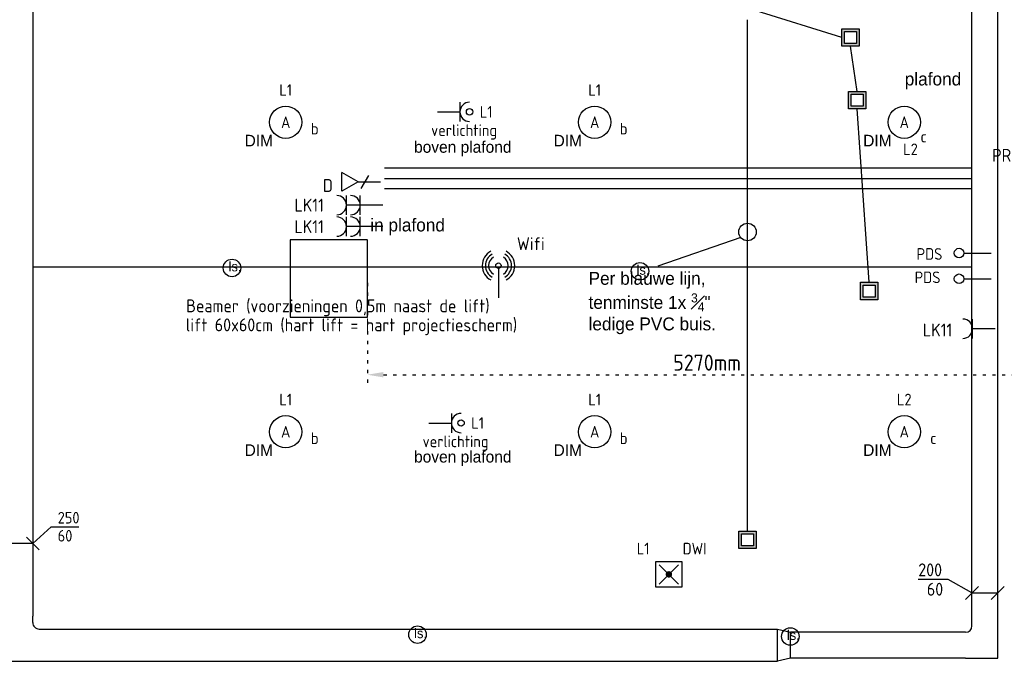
# Model space of a CAD drawing. Header units: millimetres. Extents: x -28157 to 193371, y -2151 to 171990.
# Tile 22 of 31: x 106655 to 114295, y 59775 to 64750. Entities that reach past the tile are written whole.
import ezdxf
from ezdxf.enums import TextEntityAlignment as Align

# ---------------------------------------------------------------- set-up
doc = ezdxf.new("R2010")
doc.units = ezdxf.units.MM
doc.header["$LTSCALE"] = 50
doc.linetypes.add('SMALL_DASH', pattern=[1.5, 0.5, -1])
doc.layers.get('0').update_dxf_attribs({"linetype": 'CONTINUOUS'})
doc.layers.get('Defpoints').update_dxf_attribs({"linetype": 'CONTINUOUS'})
for name, color, linetype in [('BL$9----', 7, 'CONTINUOUS'), ('EL6131--_KG_D', 6, 'CONTINUOUS'), ('EL6222--', 20, 'CONTINUOUS'), ('EL6223--', 20, 'CONTINUOUS'), ('EL6311--', 20, 'CONTINUOUS'), ('EL6321--', 3, 'CONTINUOUS'), ('EL6441--', 3, 'CONTINUOUS'), ('EM6131--_KG', 7, 'CONTINUOUS'), ('Inter Visual Systems Leidingen boven plafond tbv. AV', 5, 'CONTINUOUS'), ('Inter Visual Systems Vloerleidingen tbv. AV', 5, 'CONTINUOUS'), ('Sparingen Heegt', 6, 'CONTINUOUS')]:
    doc.layers.add(name, color=color, linetype=linetype)
doc.styles.add('BURO-012', font='BUROFONT.shx', dxfattribs={"height": 120})
doc.styles.add('buro-018', font='BUROFONT.shx', dxfattribs={"height": 180})
doc.styles.add('STABICAD-018', font='ISOCP.SHX', dxfattribs={"height": 90})
doc.styles.get("Standard").update_dxf_attribs({"font": 'ISOCP'})
doc.dimstyles.new('ISO-25', dxfattribs={"dimtxt": 2.5, "dimasz": 2.5, "dimexe": 1.25, "dimexo": 0.625, "dimtad": 1, "dimtih": 1, "dimdec": 4, "dimdsep": 46, "dimtxsty": 'Standard', "dimcen": 2.5, "dimadec": 0, "dimazin": 0, "dimtfac": 1, "dimtdec": 4, "dimtmove": 0, "dimatfit": 3, "dimfxl": 1, "dimtvp": 1, "dimtolj": 1, "dimtzin": 0, "dimarcsym": 0})

# ---------------------------------------------------------------- blocks, each defined once
blk = doc.blocks.new('111512')
at = {"color": 0, "linetype": 'Continuous'}
for p, q in [((-2, 2), (2, 2)), ((-2, -2), (-2, 2)), ((2, 2), (2, -2)), ((-1.5, -1.5), (1.5, 1.5)), ((1.5, -1.5), (-1.5, 1.5)), ((2, -2), (-2, -2))]:
    blk.add_line(p, q, dxfattribs=at)
at = {"color": 0, "linetype": 'Continuous', "const_width": 0.5}
blk.add_lwpolyline([(-0.25, 0, 1), (0.25, 0, 1)], format="xyb", close=True, dxfattribs=at)
at = {"color": 0, "linetype": 'Continuous', "style": 'buro-018'}
for tag, p in [('PANEL', (0, 11.17)), ('CIRCUIT', (0, 8.17)), ('SUBCIRCUIT', (4.5, 8.17)), ('LIGHTFIXTURECODE', (0, 4))]:
    blk.add_attdef(tag, text='', height=1.8, dxfattribs=at).set_placement(p, align=Align.MIDDLE)
blk = doc.blocks.new('E00WIFI')
at = {"color": 0}
blk.add_line((0, 5.59), (0, 1), dxfattribs=at)
for points in [[(-1.18, 8.23, 0.601429), (-1.18, 3.77)], [(-0.97, 7.78, 0.592302), (-0.97, 4.22)], [(0.97, 4.22, 0.592302), (0.97, 7.78)], [(1.18, 3.77, 0.601429), (1.18, 8.23)], [(-0.77, 7.32, 0.576881), (-0.77, 4.68)], [(0.77, 4.68, 0.576881), (0.77, 7.32)]]:
    blk.add_lwpolyline(points, format="xyb", dxfattribs=at)
blk.add_circle((0, 6), 0.414, dxfattribs=at)
at = {"color": 0, "linetype": 'Continuous', "style": 'STABICAD-018'}
for tag, p in [('COMMENT1', (0, 12.73)), ('DATACOM1', (0, 9.73)), ('TEXT1', (5.02, 6)), ('ARTICLECODE', (0, 0))]:
    blk.add_attdef(tag, text='', height=1.8, dxfattribs=at).set_placement(p, align=Align.MIDDLE)
blk = doc.blocks.new('111304')
at = {"color": 0, "linetype": 'Continuous'}
for p, q in [((-1.5, 4.5), (1.5, 4.5)), ((0, 1), (0, 4.5))]:
    blk.add_line(p, q, dxfattribs=at)
blk.add_arc((0, 6), 1.5, 180, 0, dxfattribs=at)
at = {"color": 0, "linetype": 'Continuous', "style": 'buro-018'}
for tag, p in [('PANEL', (0, 11.5)), ('CIRCUIT', (0, 8.5)), ('SUBCIRCUIT', (4.5, 8.5))]:
    blk.add_attdef(tag, text='', height=1.8, dxfattribs=at).set_placement(p, align=Align.MIDDLE)
at = {"color": 0, "linetype": 'Continuous', "style": 'buro-018', "flags": 1}
for tag, p in [('POWERCODE', (13, 8.5)), ('ARTICLECODE', (0, 0))]:
    blk.add_attdef(tag, text='', height=1.8, dxfattribs=at).set_placement(p, align=Align.MIDDLE)
blk = doc.blocks.new('*U151')
at = {"color": 0, "linetype": 'Continuous'}
for p, q in [((0, 125, -2730), (6663.4, 125, -2730)), ((0, -125, -2730), (6663.4, -125, -2730))]:
    blk.add_line(p, q, dxfattribs=at)
at = {"layer": 'EL6223--', "color": 2, "style": 'BURO-012'}
for tag, p in [('SECTIONCODE', (106631.3, 66788.1, 2730)), ('ELEMENTCODE', (106631.3, 66788.1, 2730)), ('POSITIONCODE', (106781.3, 63528.5, 2730))]:
    blk.add_attdef(tag, p, '', height=1.8, dxfattribs=at)
blk = doc.blocks.new('*U149')
at = {"color": 0, "linetype": 'Continuous'}
for p, q in [((0, 125, -2730), (5679.9, 125, -2730)), ((0, -125, -2730), (5679.9, -125, -2730))]:
    blk.add_line(p, q, dxfattribs=at)
at = {"layer": 'EL6223--', "color": 2, "style": 'BURO-012'}
for tag in ['SECTIONCODE', 'ELEMENTCODE', 'POSITIONCODE']:
    blk.add_attdef(tag, (106856.3, 59899.7, 2730), '', height=1.8, dxfattribs=at)
blk = doc.blocks.new('*U419')
at = {"color": 0, "linetype": 'Continuous'}
for p, q in [((0, 100, -2730), (6476.4, 100, -2730)), ((0, -100, -2730), (6476.4, -100, -2730))]:
    blk.add_line(p, q, dxfattribs=at)
at = {"layer": 'Sparingen Heegt', "color": 2, "style": 'BURO-012'}
for tag in ['SECTIONCODE', 'ELEMENTCODE', 'POSITIONCODE']:
    blk.add_attdef(tag, (114144.5, 60099.7, 2730), '', height=2, dxfattribs=at)
blk = doc.blocks.new('E00152')
at = {"color": 0, "linetype": 'Continuous'}
for p, q in [((-1.44, 7), (1.44, 7)), ((0, 4.5), (-1.44, 7)), ((0, 4.5), (1.44, 7)), ((-1, 4), (1, 2.85)), ((0, 4.5), (0, 1))]:
    blk.add_line(p, q, dxfattribs=at)
at = {"color": 7, "style": 'buro-018'}
for tag, p in [('COMMENT1', (0, 12)), ('DATACOM1', (0, 9))]:
    blk.add_attdef(tag, text='', height=1.8, dxfattribs=at).set_placement(p, align=Align.MIDDLE)
at = {"color": 0, "style": 'buro-018'}
blk.add_attdef('TEXT1', text='', height=1.8, dxfattribs=at).set_placement((2.5, 6), align=Align.MIDDLE)
at = {"color": 0, "linetype": 'Continuous', "style": 'buro-018', "flags": 1}
blk.add_attdef('ARTICLECODE', text='', height=1.8, dxfattribs=at).set_placement((0, 0), align=Align.MIDDLE)
blk = doc.blocks.new('*U150')
at = {"color": 0, "linetype": 'Continuous'}
for p, q in [((-125, 175, -2730), (-125, 225, -2730)), ((125, 175, -2730), (125, 225, -2730)), ((125, -125, -2730), (125, 175, -2730)), ((-175, 125, -2730), (-225, 125, -2730)), ((-175, -125, -2730), (-225, -125, -2730)), ((-175, -125, -2730), (125, -125, -2730))]:
    blk.add_line(p, q, dxfattribs=at)
blk.add_arc((-175, 175, -2730), 50, 270, 0, dxfattribs=at)
at = {"layer": 'EL6223--', "color": 2, "style": 'BURO-012'}
for tag in ['SECTIONCODE', 'ELEMENTCODE', 'POSITIONCODE']:
    blk.add_attdef(tag, (106631.3, 59899.7, 2730), '', height=1.8, dxfattribs=at)
blk = doc.blocks.new('*U122')
at = {"color": 0, "linetype": 'Continuous'}
for p, q in [((-100, 150, -2730), (-100, 200, -2730)), ((100, 150, -2730), (100, 200, -2730)), ((-150, 100, -2730), (-200, 100, -2730)), ((100, -100, -2730), (100, 150, -2730)), ((-150, -100, -2730), (-200, -100, -2730)), ((-150, -100, -2730), (100, -100, -2730))]:
    blk.add_line(p, q, dxfattribs=at)
blk.add_arc((-150, 150, -2730), 50, 270, 0, dxfattribs=at)
blk = doc.blocks.new('*U148')
at = {"color": 0, "linetype": 'Continuous'}
for p, q in [((0, 125, -2730), (100, 100, -2730)), ((0, -125, -2730), (0, 125, -2730)), ((100, -100, -2730), (100, 100, -2730)), ((100, -100, -2730), (0, -125, -2730))]:
    blk.add_line(p, q, dxfattribs=at)
at = {"layer": 'EL6223--', "color": 2, "style": 'BURO-012'}
for tag in ['SECTIONCODE', 'ELEMENTCODE', 'POSITIONCODE']:
    blk.add_attdef(tag, (112536.2, 59899.7, 2730), '', height=1.8, dxfattribs=at)
blk = doc.blocks.new('*U147')
at = {"color": 0, "linetype": 'Continuous'}
for p, q in [((0, 100, -2730), (1308.3, 100, -2730)), ((0, -100, -2730), (1308.3, -100, -2730))]:
    blk.add_line(p, q, dxfattribs=at)
at = {"layer": 'EL6223--', "color": 2, "style": 'BURO-012'}
for tag in ['SECTIONCODE', 'ELEMENTCODE', 'POSITIONCODE']:
    blk.add_attdef(tag, (113944.5, 59899.7, 2730), '', height=1.8, dxfattribs=at)
blk = doc.blocks.new('1115B3')
at = {"color": 0, "linetype": 'Continuous'}
blk.add_circle((0, 3.5), 2.5, dxfattribs=at)
at = {"color": 0, "linetype": 'Continuous', "style": 'STABICAD-018'}
for tag, p in [('PANEL', (0, 11.5)), ('CIRCUIT', (0, 8.5)), ('SUBCIRCUIT', (4.5, 8.5)), ('LIGHTFIXTURECODE', (0, 3.5)), ('SWITCHCODE', (4.5, 2.5))]:
    blk.add_attdef(tag, text='', height=1.8, dxfattribs=at).set_placement(p, align=Align.MIDDLE)
blk = doc.blocks.new('E00148')
at = {"color": 0, "linetype": 'Continuous'}
blk.add_line((0, 5.25), (0, 1), dxfattribs=at)
blk.add_circle((0, 6), 0.75, dxfattribs=at)
at = {"color": 0, "linetype": 'Continuous', "style": 'STABICAD-018'}
for tag, p in [('COMMENT1', (0, 12)), ('DATACOM1', (0, 9)), ('TEXT1', (4, 6)), ('ARTICLECODE', (0, 0))]:
    blk.add_attdef(tag, text='', height=1.8, dxfattribs=at).set_placement(p, align=Align.MIDDLE)
blk = doc.blocks.new('*U234')
at = {"color": 0, "linetype": 'Continuous'}
for p, q in [((0, 0, -2730), (143.3, 129.7, -2730)), ((143.3, 129.7, -2730), (357.6, 129.7, -2730)), ((-300, 50, -2730), (-200, -50, -2730)), ((0, 0, -2730), (-250, 0, -2730)), ((-50, 50, -2730), (50, -50, -2730))]:
    blk.add_line(p, q, dxfattribs=at)
at = {"color": 0, "linetype": 'Continuous', "style": 'STABICAD-018'}
for s, p in [('250', (193.3, 154.7, -2730)), ('60', (193.3, 14.7, -2730))]:
    blk.add_text(s, height=90, dxfattribs=at).set_placement(p)
blk = doc.blocks.new('*U420')
at = {"color": 0, "linetype": 'Continuous'}
for p, q in [((-184.2, 104.3, -2730), (-416.8, 104.3, -2730)), ((0, 0, -2730), (-184.2, 104.3, -2730)), ((50, 50, -2730), (-50, -50, -2730)), ((0, 0, -2730), (200, 0, -2730)), ((250, 50, -2730), (150, -50, -2730))]:
    blk.add_line(p, q, dxfattribs=at)
at = {"color": 0, "linetype": 'Continuous', "style": 'STABICAD-018'}
for s, p in [('200', (-416.8, 129.3, -2730)), ('60', (-350.2, -20.7, -2730))]:
    blk.add_text(s, height=100, dxfattribs=at).set_placement(p)
blk = doc.blocks.new('E00516')
at = {"color": 0, "linetype": 'Continuous'}
for p, q in [((-1.5, 4.5), (1.5, 4.5)), ((0, 1), (0, 4.5))]:
    blk.add_line(p, q, dxfattribs=at)
blk.add_circle((0, 6), 0.5, dxfattribs=at)
blk.add_arc((0, 6), 1.5, 180, 0, dxfattribs=at)
at = {"color": 0, "linetype": 'Continuous', "style": 'STABICAD-018'}
for tag, p in [('PANEL', (0, 11)), ('CIRCUIT', (0, 8)), ('SUBCIRCUIT', (4.5, 8)), ('SWITCHCODE', (3.5, 5)), ('ARTICLECODE', (0, 0))]:
    blk.add_attdef(tag, text='', height=1.8, dxfattribs=at).set_placement(p, align=Align.MIDDLE)
blk = doc.blocks.new('E00414')
at = {"color": 0, "linetype": 'Continuous'}
for p, q in [((-2.9, -2.9), (-2.9, 2.9)), ((-2.9, 2.9), (2.9, 2.9)), ((-2, 2), (2, 2)), ((-2, -2), (-2, 2)), ((2, 2), (2, -2)), ((2.9, 2.9), (2.9, -2.9)), ((2.9, -2.9), (-2.9, -2.9)), ((2, -2), (-2, -2))]:
    blk.add_line(p, q, dxfattribs=at)
for points in [[(-2.9, 2.9), (2.9, 2.9), (-2, 2), (2, 2)], [(-2, -2), (-2.9, -2.9), (-2, 2), (-2.9, 2.9)], [(2, 2), (2.9, 2.9), (2, -2), (2.9, -2.9)], [(2, -2), (2.9, -2.9), (-2, -2), (-2.9, -2.9)]]:
    blk.add_solid(points, dxfattribs=at)
at = {"color": 0, "linetype": 'Continuous', "style": 'STABICAD-018'}
for tag, p in [('PANEL', (0, 8)), ('CIRCUIT', (0, 5)), ('SUBCIRCUIT', (4.5, 5)), ('ARTICLECODE', (0, 0))]:
    blk.add_attdef(tag, text='', height=1.8, dxfattribs=at).set_placement(p, align=Align.MIDDLE)
at = {"color": 0, "linetype": 'Continuous', "style": 'STABICAD-018', "flags": 1}
blk.add_attdef('POWERCODE', text='', height=1.8, dxfattribs=at).set_placement((13, 5), align=Align.MIDDLE)
blk = doc.blocks.new('*D609')
at = {"layer": 'BL$9----', "color": 0, "linetype": 'SMALL_DASH', "lineweight": -2, "transparency": 16777216}
for p, q in [((109352.8, 62709.3), (109352.8, 61934.4)), ((114624.8, 62709.3), (114624.8, 61934.4)), ((109477.8, 61996.9), (114499.8, 61996.9))]:
    blk.add_line(p, q, dxfattribs=at)
at = {"layer": 'BL$9----', "color": 0, "linetype": 'SMALL_DASH', "transparency": 16777216}
for points in [[(109477.8, 62017.7), (109477.8, 61976), (109352.8, 61996.9)], [(114499.8, 62017.7), (114499.8, 61976), (114624.8, 61996.9)]]:
    blk.add_solid(points, dxfattribs=at)
at = {"layer": 'Defpoints', "color": 0, "linetype": 'SMALL_DASH', "transparency": 16777216}
for p in [(109352.8, 62740.5, -2850), (114624.8, 62740.5, -2850), (114624.8, 61996.9)]:
    blk.add_point(p, dxfattribs=at)
at = {"layer": 'BL$9----', "color": 0, "linetype": 'SMALL_DASH', "transparency": 16777216, "insert": (111988.8, 62090.6), "char_height": 125, "attachment_point": 5, "bg_fill": 3, "box_fill_scale": 1.1, "bg_fill_color": 256, "bg_fill_true_color": 13158600, "bg_fill_transparency": 0}
blk.add_mtext('\\A1;5270mm', dxfattribs=at)

msp = doc.modelspace()

# ---------------------------------------------------------------- linework, layer by layer
at = {"layer": 'BL$9----'}
for p, q in [((109352.80563, 63042.04453), (108752.80563, 63042.04453)), ((108752.80563, 63042.04453), (108752.80563, 62442.04453)), ((109352.80563, 62442.04453), (109352.80563, 63039.01049)), ((108752.80563, 62442.04453), (109352.80563, 62442.04453))]:
    msp.add_line(p, q, dxfattribs=at)
at = {"layer": 'Inter Visual Systems Leidingen boven plafond tbv. AV'}
for p, q in [((109484.35603, 63601.56851, 2850), (114044.53333, 63601.56851)), ((109484.35603, 63517.39092, 2850), (114044.53333, 63517.39092)), ((109484.35603, 63440.98985, 2850), (114044.53333, 63440.98985)), ((106756.30496, 62833.04939), (114044.53333, 62833.04939))]:
    msp.add_line(p, q, dxfattribs=at)
at = {"layer": 'Inter Visual Systems Leidingen boven plafond tbv. AV', "color": 0}
for centre in [(108302.62782, 62824.80365, -1992.55041), (111468.20856, 62798.67844, -1992.55041), (109742.14502, 59980.72498, -1992.55041), (112634.50277, 59966.82666, -1992.55041)]:
    msp.add_circle(centre, 68.06113, dxfattribs=at)
at = {"layer": 'Inter Visual Systems Vloerleidingen tbv. AV'}
for p, q in [((113033.53809, 64611.35132, 2730), (112370.1833, 64818.23579, 2850)), ((112302.6833, 60784.10922, 2850), (112302.6833, 64748.50669, 2850)), ((113152.78775, 64192.6721, 2730), (113101.03809, 64543.85132, 2730)), ((113245.93714, 62713.44706, 2730), (113152.78775, 64057.6721, 2730))]:
    msp.add_line(p, q, dxfattribs=at)
at = {"layer": 'Inter Visual Systems Vloerleidingen tbv. AV', "color": 0}
msp.add_line((111609.73447, 62841.3173, -120), (112253.97572, 63062.65402, 2850), dxfattribs=at)
msp.add_circle((112302.6833, 63103.62172, 2850), 68.06113, dxfattribs=at)

# ---------------------------------------------------------------- block references
at = {"layer": 'EL6131--_KG_D', "color": 6, "linetype": 'Continuous'}
for name, p, rotation in [('*U151', (106631.30496, 66788.07676, 2730), 270), ('*U150', (106631.30496, 59899.67241, 2730), 270), ('*U147', (113944.53333, 59899.67241, 2730), 180)]:
    msp.add_blockref(name, p, dxfattribs=dict(at, rotation=rotation))
at = {"layer": 'EL6131--_KG_D', "linetype": 'Continuous', "rotation": 90.00000000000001}
msp.add_blockref('*U419', (114144.53333, 60099.67241, 2730), dxfattribs=at)
at = {"layer": 'EL6131--_KG_D', "color": 6, "linetype": 'Continuous'}
for name, p in [('*U122', (114144.53333, 59899.67241, 2730)), ('*U149', (106856.30496, 59899.67241, 2730)), ('*U148', (112536.24681, 59899.67241, 2730))]:
    msp.add_blockref(name, p, dxfattribs=at)
at = {"layer": 'EL6222--', "linetype": 'Continuous'}
ref = msp.add_blockref('111304', (109415.28522, 63311.62927, -5580), dxfattribs=dict(at, xscale=50, yscale=50, zscale=50, rotation=90.00000000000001))
ref.add_attrib('CIRCUIT', 'LK11', dxfattribs={"layer": '0', "color": 7, "linetype": 'Continuous', "height": 100, "style": 'STABICAD-018'}).set_placement((108900.95022, 63311.62927, -5580), align=Align.MIDDLE)
at = {"layer": 'EL6222--', "linetype": 'Continuous', "xscale": 50, "yscale": 50, "zscale": 50, "rotation": 90.00000000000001}
for p in [(109522.32565, 63311.62918, -14010), (109522.32565, 63145.14296, -2730)]:
    msp.add_blockref('111304', p, dxfattribs=at)
at = {"layer": 'EL6222--', "linetype": 'Continuous'}
ref = msp.add_blockref('111304', (109415.28522, 63145.14296, -2730), dxfattribs=dict(at, xscale=50, yscale=50, zscale=50, rotation=90.00000000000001))
ref.add_attrib('ARTICLECODE', 'lift 60x60cm (hart lift = hart projectiescherm)', dxfattribs={"layer": '0', "color": 7, "linetype": 'Continuous', "height": 100, "style": 'STABICAD-018'}).set_placement((109229.45573, 62373.39834), align=Align.MIDDLE)
ref.add_attrib('CIRCUIT', 'LK11', dxfattribs={"layer": '0', "color": 7, "linetype": 'Continuous', "height": 100, "style": 'STABICAD-018'}).set_placement((108900.95022, 63145.14296, -2730), align=Align.MIDDLE)
ref = msp.add_blockref('111304', (114274.50571, 62353.47907), dxfattribs=dict(at, xscale=50, yscale=50, zscale=50, rotation=90.00000000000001))
ref.add_attrib('CIRCUIT', 'LK11', dxfattribs={"layer": '0', "color": 7, "linetype": 'Continuous', "height": 100, "style": 'STABICAD-018'}).set_placement((113777.30032, 62343.99882), align=Align.MIDDLE)
at = {"layer": 'EL6311--', "linetype": 'Continuous'}
ref = msp.add_blockref('1115B3', (108719.02699, 63779.54074, 2730), dxfattribs=dict(at, xscale=50, yscale=50, zscale=50))
ref.add_attrib('CIRCUIT', 'L1', dxfattribs={"layer": '0', "color": 7, "linetype": 'Continuous', "height": 90, "style": 'STABICAD-018'}).set_placement((108719.02699, 64204.54074, 2730), align=Align.MIDDLE)
ref.add_attrib('LIGHTFIXTURECODE', 'A', dxfattribs={"layer": '0', "color": 1, "linetype": 'Continuous', "height": 90, "style": 'STABICAD-018'}).set_placement((108719.02699, 63954.54074, 2730), align=Align.MIDDLE)
ref.add_attrib('SWITCHCODE', 'b', dxfattribs={"layer": '0', "color": 1, "linetype": 'Continuous', "height": 90, "style": 'STABICAD-018'}).set_placement((108944.02699, 63904.54074, 2730), align=Align.MIDDLE)
ref = msp.add_blockref('1115B3', (111116.52699, 63779.54074, 2730), dxfattribs=dict(at, xscale=50, yscale=50, zscale=50))
ref.add_attrib('CIRCUIT', 'L1', dxfattribs={"layer": '0', "color": 7, "linetype": 'Continuous', "height": 90, "style": 'STABICAD-018'}).set_placement((111116.52699, 64204.54074, 2730), align=Align.MIDDLE)
ref.add_attrib('LIGHTFIXTURECODE', 'A', dxfattribs={"layer": '0', "color": 1, "linetype": 'Continuous', "height": 90, "style": 'STABICAD-018'}).set_placement((111116.52699, 63954.54074, 2730), align=Align.MIDDLE)
ref.add_attrib('SWITCHCODE', 'b', dxfattribs={"layer": '0', "color": 1, "linetype": 'Continuous', "height": 90, "style": 'STABICAD-018'}).set_placement((111341.52699, 63904.54074, 2730), align=Align.MIDDLE)
ref = msp.add_blockref('E00516', (109845.8313, 64035.10973), dxfattribs=dict(at, xscale=50, yscale=50, zscale=50, rotation=270))
ref.add_attrib('ARTICLECODE', 'verlichting', dxfattribs={"layer": '0', "color": 7, "linetype": 'Continuous', "height": 90, "style": 'STABICAD-018'}).set_placement((110103.2713, 63879.14473), align=Align.MIDDLE)
ref.add_attrib('CIRCUIT', 'L1', dxfattribs={"layer": '0', "color": 7, "linetype": 'Continuous', "height": 90, "style": 'STABICAD-018'}).set_placement((110274.7863, 64035.10973), align=Align.MIDDLE)
ref = msp.add_blockref('1115B3', (113519.02699, 63779.54074, 2730), dxfattribs=dict(at, xscale=50, yscale=50, zscale=50))
ref.add_attrib('CIRCUIT', 'L2', dxfattribs={"layer": '0', "color": 7, "linetype": 'Continuous', "height": 90, "style": 'STABICAD-018'}).set_placement((113567.15216, 63744.3666, 2730), align=Align.MIDDLE)
ref.add_attrib('LIGHTFIXTURECODE', 'A', dxfattribs={"layer": '0', "color": 7, "linetype": 'Continuous', "height": 90, "style": 'STABICAD-018'}).set_placement((113519.02699, 63954.54074, 2730), align=Align.MIDDLE)
ref.add_attrib('SWITCHCODE', 'c', dxfattribs={"layer": '0', "color": 1, "linetype": 'Continuous', "height": 90, "style": 'STABICAD-018'}).set_placement((113668.94926, 63843.23305, 2730), align=Align.MIDDLE)
ref = msp.add_blockref('1115B3', (108719.02699, 61379.54074, 2730), dxfattribs=dict(at, xscale=50, yscale=50, zscale=50))
ref.add_attrib('CIRCUIT', 'L1', dxfattribs={"layer": '0', "color": 7, "linetype": 'Continuous', "height": 90, "style": 'STABICAD-018'}).set_placement((108719.02699, 61804.54074, 2730), align=Align.MIDDLE)
ref.add_attrib('LIGHTFIXTURECODE', 'A', dxfattribs={"layer": '0', "color": 1, "linetype": 'Continuous', "height": 90, "style": 'STABICAD-018'}).set_placement((108719.02699, 61554.54074, 2730), align=Align.MIDDLE)
ref.add_attrib('SWITCHCODE', 'b', dxfattribs={"layer": '0', "color": 1, "linetype": 'Continuous', "height": 90, "style": 'STABICAD-018'}).set_placement((108944.02699, 61504.54074, 2730), align=Align.MIDDLE)
ref = msp.add_blockref('1115B3', (111116.52699, 61379.54074, 2730), dxfattribs=dict(at, xscale=50, yscale=50, zscale=50))
ref.add_attrib('CIRCUIT', 'L1', dxfattribs={"layer": '0', "color": 7, "linetype": 'Continuous', "height": 90, "style": 'STABICAD-018'}).set_placement((111116.52699, 61804.54074, 2730), align=Align.MIDDLE)
ref.add_attrib('LIGHTFIXTURECODE', 'A', dxfattribs={"layer": '0', "color": 1, "linetype": 'Continuous', "height": 90, "style": 'STABICAD-018'}).set_placement((111116.52699, 61554.54074, 2730), align=Align.MIDDLE)
ref.add_attrib('SWITCHCODE', 'b', dxfattribs={"layer": '0', "color": 1, "linetype": 'Continuous', "height": 90, "style": 'STABICAD-018'}).set_placement((111341.52699, 61504.54074, 2730), align=Align.MIDDLE)
ref = msp.add_blockref('1115B3', (113519.02699, 61379.54074, 2730), dxfattribs=dict(at, xscale=50, yscale=50, zscale=50))
ref.add_attrib('CIRCUIT', 'L2', dxfattribs={"layer": '0', "color": 7, "linetype": 'Continuous', "height": 90, "style": 'STABICAD-018'}).set_placement((113519.02699, 61804.54074, 2730), align=Align.MIDDLE)
ref.add_attrib('LIGHTFIXTURECODE', 'A', dxfattribs={"layer": '0', "color": 7, "linetype": 'Continuous', "height": 90, "style": 'STABICAD-018'}).set_placement((113519.02699, 61554.54074, 2730), align=Align.MIDDLE)
ref.add_attrib('SWITCHCODE', 'c', dxfattribs={"layer": '0', "color": 1, "linetype": 'Continuous', "height": 90, "style": 'STABICAD-018'}).set_placement((113744.02699, 61504.54074, 2730), align=Align.MIDDLE)
ref = msp.add_blockref('E00516', (109779.55197, 61622.21144), dxfattribs=dict(at, xscale=50, yscale=50, zscale=50, rotation=270))
ref.add_attrib('ARTICLECODE', 'verlichting', dxfattribs={"layer": '0', "color": 7, "linetype": 'Continuous', "height": 90, "style": 'STABICAD-018'}).set_placement((110036.99197, 61466.24644), align=Align.MIDDLE)
ref.add_attrib('CIRCUIT', 'L1', dxfattribs={"layer": '0', "color": 7, "linetype": 'Continuous', "height": 90, "style": 'STABICAD-018'}).set_placement((110208.50697, 61622.21144), align=Align.MIDDLE)
at = {"layer": 'EL6321--', "linetype": 'Continuous'}
ref = msp.add_blockref('111512', (111692.17259, 60448.65869), dxfattribs=dict(at, xscale=50, yscale=50, zscale=50))
ref.add_attrib('CIRCUIT', 'L1', dxfattribs={"layer": '0', "color": 7, "linetype": 'Continuous', "height": 90, "style": 'STABICAD-018'}).set_placement((111492.17259, 60648.65869), align=Align.MIDDLE)
ref.add_attrib('LIGHTFIXTURECODE', 'DWI', dxfattribs={"layer": '0', "color": 7, "linetype": 'Continuous', "height": 90, "style": 'STABICAD-018'}).set_placement((111892.17259, 60648.65869), align=Align.MIDDLE)
at = {"layer": 'EL6441--', "linetype": 'Continuous'}
ref = msp.add_blockref('E00152', (115170.17936, 64081.75637, -8310), dxfattribs=dict(at, xscale=50, yscale=50, zscale=50, rotation=90.00000000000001))
ref.add_attrib('COMMENT1', 'PROJECTIESCHERM', dxfattribs={"layer": '0', "color": 7, "linetype": 'Continuous', "height": 100, "style": 'STABICAD-018'}).set_placement((114707.18881, 63698.3095, -8310), align=Align.MIDDLE)
ref.add_attrib('TEXT1', 'D', dxfattribs={"layer": '0', "color": 7, "linetype": 'Continuous', "height": 100, "style": 'STABICAD-018'}).set_placement((114665.19814, 64076.31373, -8310), align=Align.MIDDLE)
ref = msp.add_blockref('E00152', (109505.65492, 63491.59073, -5580), dxfattribs=dict(at, xscale=50, yscale=50, zscale=50, rotation=90.00000000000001))
ref.add_attrib('COMMENT1', 'Beamer (voorzieningen 0,5m naast de lift)', dxfattribs={"layer": '0', "color": 7, "linetype": 'Continuous', "height": 100, "style": 'STABICAD-018'}).set_placement((109123.7699, 62520.98914), align=Align.MIDDLE)
ref.add_attrib('TEXT1', 'D', dxfattribs={"layer": '0', "color": 7, "linetype": 'Continuous', "height": 100, "style": 'STABICAD-018'}).set_placement((109046.22395, 63464.11854, -5580), align=Align.MIDDLE)
ref = msp.add_blockref('E00WIFI', (110369.72816, 62542.79026), dxfattribs=dict(at, xscale=50, yscale=50, zscale=50))
ref.add_attrib('TEXT1', 'Wifi', dxfattribs={"layer": '0', "color": 7, "linetype": 'Continuous', "height": 100, "style": 'STABICAD-018'}).set_placement((110620.76122, 63012.81035), align=Align.MIDDLE)
ref = msp.add_blockref('E00148', (114244.53333, 62939.73052), dxfattribs=dict(at, xscale=50, yscale=50, zscale=50, rotation=90.00000000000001))
ref.add_attrib('TEXT1', 'PDS', dxfattribs={"layer": '0', "color": 7, "linetype": 'Continuous', "height": 90, "style": 'STABICAD-018'}).set_placement((113714.61556, 62933.31027), align=Align.MIDDLE)
ref = msp.add_blockref('E00148', (114244.53333, 62740.52396), dxfattribs=dict(at, xscale=50, yscale=50, zscale=50, rotation=90.00000000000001))
ref.add_attrib('TEXT1', 'PDS', dxfattribs={"layer": '0', "color": 7, "linetype": 'Continuous', "height": 90, "style": 'STABICAD-018'}).set_placement((113699.68218, 62752.05386), align=Align.MIDDLE)
at = {"layer": 'EM6131--_KG', "linetype": 'Continuous'}
for name, p in [('*U234', (106756.30496, 60688.27229, 2730)), ('*U420', (114044.53333, 60304.31667, 2730))]:
    msp.add_blockref(name, p, dxfattribs=at)
at = {"layer": 'Inter Visual Systems Vloerleidingen tbv. AV', "color": 20, "xscale": 23.2758620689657, "yscale": 23.2758620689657, "zscale": 50}
for p in [(113101.03809, 64611.35132, 2730), (113152.78775, 64125.1721, 2730), (113245.93714, 62645.94706, 2730), (112302.6833, 60716.60922, 2850)]:
    msp.add_blockref('E00414', p, dxfattribs=at)

# ---------------------------------------------------------------- texts
at = {"layer": 'BL$9----', "color": 0, "char_height": 100, "width": 2288.4092907, "attachment_point": 1, "style": 'BURO-012'}
for s, insert in [('plafond', (113522.4577, 64339.87737, 2730)), ('in plafond', (109374.84927, 63207.92671))]:
    msp.add_mtext(s, dxfattribs=dict(at, insert=insert))
at = {"layer": 'EL6222--', "color": 0, "char_height": 90, "width": 2288.4092907, "attachment_point": 1, "style": 'BURO-012'}
for s, insert in [('DIM', (108400.02759, 63857.05687, 2730)), ('boven plafond', (109715.00361, 63807.93174, 2730)), ('DIM', (110797.52759, 63857.05687, 2730)), ('DIM', (113200.02759, 63857.05687, 2730)), ('DIM', (108400.02759, 61457.05687, 2730)), ('DIM', (110797.52759, 61457.05687, 2730)), ('DIM', (113200.02759, 61457.05687, 2730)), ('boven plafond', (109715.00361, 61406.01739, 2730))]:
    msp.add_mtext(s, dxfattribs=dict(at, insert=insert))
at = {"layer": 'Inter Visual Systems Leidingen boven plafond tbv. AV', "color": 0, "char_height": 75, "attachment_point": 1, "style": 'BURO-012'}
for insert in [(108275.94698, 62873.17859, -2232.55041), (111441.52772, 62847.05338, -2232.55041), (109715.46418, 60029.09993, -2232.55041), (112607.82193, 60015.20161, -2232.55041)]:
    msp.add_mtext_dynamic_manual_height_columns('\\A1;ls.', width=1200.6200925, gutter_width=600, heights=[0], dxfattribs=dict(at, insert=insert))
at = {"layer": 'Inter Visual Systems Vloerleidingen tbv. AV', "color": 0, "insert": (111069.07242, 62794.23435, 2610), "char_height": 100, "attachment_point": 1, "style": 'BURO-012'}
msp.add_mtext_dynamic_manual_height_columns('\\A1;Per blauwe lijn, tenminste 1x {\\H0.7x;\\S3#4;}" ledige PVC buis.', width=1200.6200925, gutter_width=600, heights=[0], dxfattribs=at)

# ---------------------------------------------------------------- next in the draw order: dimensions: what is measured, and where the dimension line sits
at = {"layer": 'BL$9----', "linetype": 'SMALL_DASH'}
dim = msp.add_linear_dim(base=(114624.76639, 61996.87861, 2850), p1=(109352.80563, 62740.52751), p2=(114624.76639, 62740.52751), text='5270mm', dimstyle='ISO-25', override={"dimscale": 50, "dimzin": 0, "dimtfill": 1, "dimarcsym": 2}, dxfattribs=at)
dim.commit()
dim.dimension.update_dxf_attribs({"geometry": '*D609', "text_midpoint": (111988.78601, 61996.87861, 2850), "dimtype": 160})

doc.saveas('drawing.dxf')
